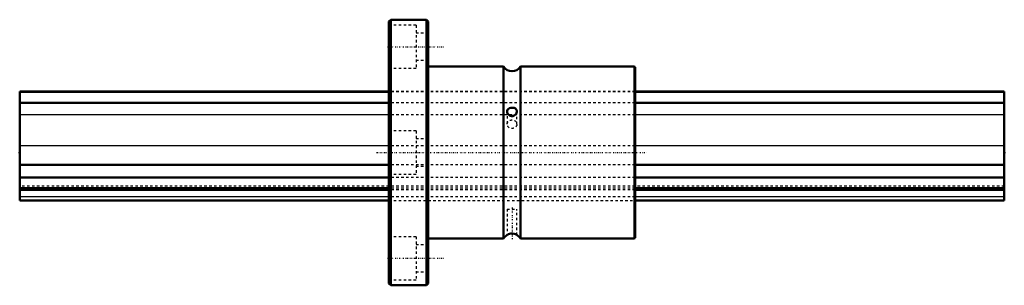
# Model space of a CAD drawing. Header units: millimetres. Extents: x 0 to 400, y -54 to 54.
import ezdxf

# ---------------------------------------------------------------- set-up
doc = ezdxf.new("R2010")
doc.units = ezdxf.units.MM
doc.linetypes.add('Center', pattern=[1.5, 0.45, -0.5, 0.05, -0.5])
doc.linetypes.add('Dashed', pattern=[2, 1, -1])
for name, color, linetype, lineweight in [('2d ConnectionPoints', 7, 'Continuous', 50), ('AM_0', 7, 'Continuous', 50), ('AM_4', 3, 'Continuous', 25), ('AM_7', 7, 'Center', 25), ('AM_9', 6, 'Dashed', 25)]:
    doc.layers.add(name, color=color, linetype=linetype, lineweight=lineweight)

# ---------------------------------------------------------------- blocks, each defined once
blk = doc.blocks.new('1_LBF50_Nut_0_in_LBF50_400L_4001500__0')
at = {"layer": 'AM_0'}
for p, q in [((150.8, 54), (150, 53.2)), ((150, 53.2), (150, -53.2)), ((150.8, 54), (150.8, -54)), ((165.2, 54), (150.8, 54)), ((165.2, 54), (165.2, -54)), ((166, 53.2), (165.2, 54)), ((166, 53.2), (166, -53.2)), ((196.6, 35), (166, 35)), ((196.6, 35), (196.6, -35)), ((203.4, 35), (203.4, -35)), ((249.5, 35), (203.4, 35)), ((250, 34.5), (250, -34.5)), ((166, -35), (196.6, -35)), ((203.4, -35), (249.5, -35)), ((150, -53.2), (150.8, -54)), ((150.8, -54), (165.2, -54)), ((165.2, -54), (166, -53.2))]:
    blk.add_line(p, q, dxfattribs=at)
for points in [[(202, 16.78), (201.95, 17.13), (201.76, 17.53), (201.39, 17.86), (200.82, 18.1), (200.14, 18.2), (199.53, 18.17), (199, 18.04), (198.52, 17.8), (198.15, 17.39), (198.01, 16.93), (198, 16.78)], [(198, 16.78), (198.04, 16.41), (198.23, 15.9), (198.59, 15.39), (199.2, 14.93)], [(199.2, 14.93), (199.77, 14.75), (200.38, 14.78), (200.92, 14.99), (201.41, 15.39), (201.8, 15.97), (201.99, 16.62), (202, 16.78)], [(202, -33.55), (201.96, -33.53), (201.78, -33.42), (201.42, -33.24), (200.86, -33.05), (200.18, -32.94), (199.57, -32.97), (199.03, -33.08), (198.55, -33.25), (198.17, -33.45), (198.01, -33.54), (198, -33.55)]]:
    blk.add_lwpolyline(points, dxfattribs=at)
for centre, radius, start, end in [((200, 36.89), 3.89, 209.0689, 330.9311), ((249.5, 34.5), 0.5, 360, 90), ((200, -36.89), 3.89, 120.5634, 150.9311), ((200, -36.89), 3.89, 29.0689, 59.426), ((249.5, -34.5), 0.5, 270, 0)]:
    blk.add_arc(centre, radius, start, end, dxfattribs=at)
at = {"layer": 'AM_4'}
blk.add_line((249.5, 35), (249.5, -35), dxfattribs=at)
at = {"layer": 'AM_7'}
for p, q in [((149.45, 43), (172.55, 43)), ((145, 0), (255, 0)), ((200, -22.4), (200, -35.6)), ((149.45, -43), (172.55, -43))]:
    blk.add_line(p, q, dxfattribs=at)
at = {"layer": 'AM_9'}
for p, q in [((161, 51.75), (150, 51.75)), ((161, 51.75), (161, 34.25)), ((166, 48.5), (161, 48.5)), ((161, 37.5), (166, 37.5)), ((150, 34.25), (161, 34.25)), ((250, 24.75), (150, 24.75)), ((250, 24.62), (150, 24.62)), ((250, 20.17), (150, 20.17)), ((198, 16.77), (198, 11.5)), ((202, 11.5), (202, 16.77)), ((250, 15.37), (150, 15.37)), ((161, 8.75), (150, 8.75)), ((161, 8.75), (161, -8.75)), ((166, 5.5), (161, 5.5)), ((250, 2.71), (150, 2.71)), ((250, -5.01), (150, -5.01)), ((161, -5.5), (166, -5.5)), ((150, -8.75), (161, -8.75)), ((250, -10.15), (150, -10.15)), ((250, -13.71), (150, -13.71)), ((250, -14.48), (150, -14.48)), ((250, -15.16), (150, -15.16)), ((250, -18.08), (150, -18.08)), ((150, -19.5), (250, -19.5)), ((198, -23), (202, -23)), ((198, -23), (198, -33.54)), ((202, -33.54), (202, -23)), ((161, -34.25), (150, -34.25)), ((161, -34.25), (161, -51.75)), ((166, -37.5), (161, -37.5)), ((150, -51.75), (161, -51.75)), ((161, -48.5), (166, -48.5))]:
    blk.add_line(p, q, dxfattribs=at)
blk.add_ellipse((200, 11.5), major_axis=(-2, 0), ratio=0.866025, dxfattribs=at)
blk = doc.blocks.new('2_LBF501400_Spline_Shaft_0_in_LBF50_400L_4001500__0')
at = {"layer": 'AM_0'}
for p, q in [((150, 24.75), (0, 24.75)), ((0, 24.75), (0, -19.5)), ((150, 24.62), (0, 24.62)), ((400, 24.75), (250, 24.75)), ((400, 24.62), (250, 24.62)), ((400, 24.75), (400, -19.5)), ((150, 20.17), (0, 20.17)), ((400, 20.17), (250, 20.17)), ((150, -5.01), (0, -5.01)), ((400, -5.01), (250, -5.01)), ((150, -10.15), (0, -10.15)), ((400, -10.15), (250, -10.15)), ((150, -14.48), (0, -14.48)), ((150, -15.16), (0, -15.16)), ((400, -14.48), (250, -14.48)), ((400, -15.16), (250, -15.16)), ((0, -19.5), (150, -19.5)), ((250, -19.5), (400, -19.5))]:
    blk.add_line(p, q, dxfattribs=at)
at = {"layer": 'AM_4'}
for p, q in [((150, 15.37), (0, 15.37)), ((400, 15.37), (250, 15.37)), ((150, 2.71), (0, 2.71)), ((400, 2.71), (250, 2.71)), ((150, -18.08), (0, -18.08)), ((400, -18.08), (250, -18.08))]:
    blk.add_line(p, q, dxfattribs=at)
at = {"layer": 'AM_9'}
for p, q in [((250, 24.75), (150, 24.75)), ((250, 24.62), (150, 24.62)), ((250, 20.17), (150, 20.17)), ((250, 15.37), (150, 15.37)), ((250, 2.71), (150, 2.71)), ((250, -5.01), (150, -5.01)), ((250, -10.15), (150, -10.15)), ((400, -13.71), (0, -13.71)), ((250, -14.48), (150, -14.48)), ((250, -15.16), (150, -15.16)), ((250, -18.08), (150, -18.08)), ((150, -19.5), (250, -19.5))]:
    blk.add_line(p, q, dxfattribs=at)

msp = doc.modelspace()

# ---------------------------------------------------------------- linework, layer by layer
at = {"layer": '2d ConnectionPoints'}
for p in [(0, 0), (0, 0), (400, 0)]:
    msp.add_point(p, dxfattribs=at)

# ---------------------------------------------------------------- block references
for name in ['1_LBF50_Nut_0_in_LBF50_400L_4001500__0', '2_LBF501400_Spline_Shaft_0_in_LBF50_400L_4001500__0']:
    msp.add_blockref(name, (0, 0))

doc.saveas('drawing.dxf')
